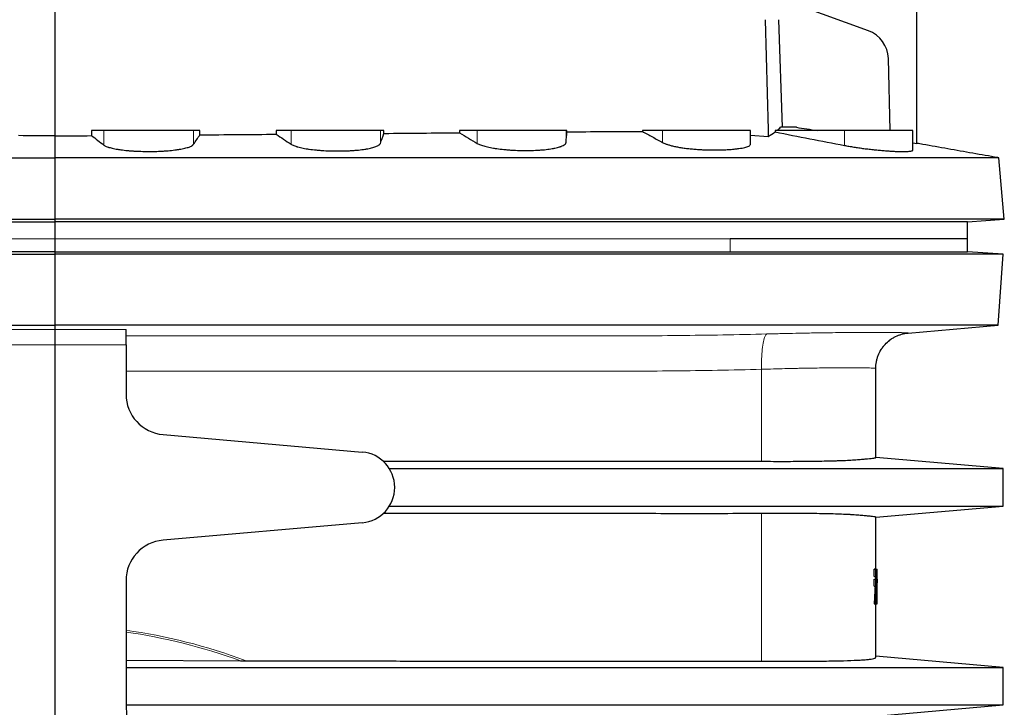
# Model space of a CAD drawing. Header units: millimetres. Extents: x 349 to 3828, y 433 to 5284.
# Tile 7 of 11: x 1304 to 2275, y 3517 to 4195. Entities that reach past the tile are written whole.
import ezdxf

# ---------------------------------------------------------------- set-up
doc = ezdxf.new("R2010")
doc.units = ezdxf.units.MM
doc.layers.add('FORMAT', color=7, linetype='Continuous')

# ---------------------------------------------------------------- blocks, each defined once
blk = doc.blocks.new('SW_CENTERMARKSYMBOL_0')
at = {"layer": 'FORMAT', "color": 0}
blk.add_line((0, 5), (0, 2549.9), dxfattribs=at)

msp = doc.modelspace()

# ---------------------------------------------------------------- linework, layer by layer
at = {"color": 7, "linetype": 'Continuous', "lineweight": 25}
for p, q in [((2188.94, 4072.99), (2188.94, 4263.17)), ((2141.14, 4184.35), (2050.26, 4217.43)), ((2056.55, 4089.11), (2052.82, 4195.23)), ((2162.73, 4085.96), (2160.87, 4156.95)), ((1375, 4085.96), (1375.05, 4080.88)), ((1387.1, 4085.96), (1375, 4085.96)), ((1475.61, 4085.96), (1387.1, 4085.96)), ((1481.81, 4085.96), (1475.61, 4085.96)), ((1481.78, 4081.67), (1481.81, 4085.96)), ((1556.97, 4085.96), (1557.02, 4082.25)), ((1571.69, 4085.96), (1556.97, 4085.96)), ((1659.83, 4085.96), (1571.69, 4085.96)), ((1663.36, 4085.96), (1659.83, 4085.96)), ((1663.35, 4083.1), (1663.36, 4085.96)), ((1737.94, 4085.96), (1737.97, 4083.72)), ((1755.39, 4085.96), (1737.94, 4085.96)), ((1842.94, 4085.96), (1755.39, 4085.96)), ((1843.82, 4085.96), (1842.94, 4085.96)), ((1843.82, 4084.62), (1843.82, 4085.96)), ((1918.21, 4085.96), (1918.23, 4084.97)), ((1938.22, 4085.96), (1918.21, 4085.96)), ((2024.94, 4085.96), (1938.22, 4085.96)), ((2024.94, 4072.67), (2024.94, 4085.96)), ((2024.94, 4081.22), (2042.39, 4080.13)), ((2049.12, 4085.96), (2049.16, 4084.55)), ((2117.44, 4085.96), (2049.12, 4085.96)), ((2184.94, 4085.96), (2117.44, 4085.96)), ((2184.94, 4066.64), (2184.94, 4085.96)), ((2184.94, 4073.69), (2188.94, 4072.99)), ((2269.93, 4058.96), (2268.73, 4059.17)), ((2275.22, 3998.5), (2269.93, 4058.96)), ((2238.94, 3995.96), (2275.22, 3998.5)), ((2238.94, 3978.96), (2238.94, 3995.96)), ((2004.6, 3978.96), (2004.7, 3978.96)), ((2238.94, 3978.96), (2004.7, 3978.96)), ((2238.94, 3966.41), (2238.94, 3978.96)), ((2273.94, 3963.96), (2238.94, 3966.41)), ((2269.05, 3893.96), (2273.94, 3963.96)), ((2180.39, 3886.21), (2269.05, 3893.96)), ((1408.94, 3874.65), (1408.94, 3825.87)), ((2148.44, 3763.32), (2148.44, 3851.4)), ((1445.46, 3786.03), (1641.99, 3768.83)), ((2273.94, 3752.46), (2148.44, 3763.44)), ((2273.94, 3715.46), (2273.94, 3752.46)), ((2148.44, 3704.48), (2273.94, 3715.46)), ((2148.44, 3653.25), (2148.44, 3704.61)), ((1641.99, 3699.1), (1445.46, 3681.9)), ((2146.86, 3646.13), (2146.86, 3653.25)), ((2146.86, 3653.25), (2148.35, 3653.25)), ((2148.35, 3646.13), (2148.35, 3653.25)), ((2148.44, 3653.25), (2149.94, 3653.25)), ((2149.94, 3646.13), (2149.94, 3653.25)), ((1408.94, 3642.05), (1408.94, 3518.15)), ((2146.86, 3646.13), (2148.35, 3646.13)), ((2146.86, 3636.53), (2146.86, 3643.39)), ((2146.86, 3643.39), (2148.35, 3643.39)), ((2147.73, 3643.39), (2148.24, 3643.39)), ((2148.35, 3636.53), (2148.35, 3643.39)), ((2148.44, 3643.39), (2148.44, 3646.13)), ((2149.94, 3639.72), (2149.94, 3646.13)), ((2146.86, 3636.53), (2148.35, 3636.53)), ((2149.94, 3620.86), (2149.94, 3639.72)), ((2149.58, 3629.25), (2149.9, 3629.25)), ((2146.86, 3618.96), (2148.35, 3618.96)), ((2148.44, 3566.36), (2148.44, 3618.96)), ((2149.29, 3618.96), (2149.94, 3618.96)), ((2149.94, 3618.96), (2149.94, 3620.86)), ((2273.94, 3556.46), (2148.44, 3567.44)), ((1408.94, 3563.58), (1521.9, 3563.01)), ((2273.94, 3519.46), (2273.94, 3556.46)), ((2148.44, 3508.48), (2273.94, 3519.46))]:
    msp.add_line(p, q, dxfattribs=at)
at = {"color": 8, "linetype": 'Continuous', "lineweight": 18}
for p, q in [((1338.94, 4080.62), (1338.94, 4058.96)), ((1387.1, 4085.96), (1387.1, 4071.58)), ((1475.61, 4085.96), (1475.61, 4072.36)), ((1571.69, 4085.96), (1571.69, 4072.41)), ((1659.83, 4085.96), (1659.83, 4073.26)), ((1755.39, 4085.96), (1755.39, 4073.2)), ((1842.94, 4085.96), (1842.94, 4074.1)), ((1938.22, 4085.96), (1938.22, 4074.14)), ((2117.44, 4085.96), (2117.44, 4071.24)), ((1338.94, 4058.96), (1338.94, 3998.5)), ((1338.94, 3998.5), (1338.94, 3995.96)), ((1338.94, 3995.96), (1338.94, 3978.96)), ((2004.6, 3978.96), (2004.59, 3978.96)), ((2004.7, 3966.41), (2004.7, 3978.96)), ((1338.94, 3963.96), (1338.94, 3966.41)), ((1338.94, 3893.96), (1338.94, 3963.96)), ((1338.94, 3889.55), (1338.94, 3893.96)), ((2035.77, 3759.72), (2035.77, 3850.4)), ((2035.77, 3562.47), (2035.77, 3708.2)), ((2149.36, 3620.86), (2149.94, 3620.86))]:
    msp.add_line(p, q, dxfattribs=at)
at = {"color": 7, "linetype": 'Continuous', "lineweight": 25, "flags": 128}
msp.add_lwpolyline([(2039.27, 4195.23), (2042.21, 4086.6), (2042.39, 4080.13)], dxfattribs=at)
at = {"color": 8, "linetype": 'Continuous', "lineweight": 18, "flags": 128}
msp.add_lwpolyline([(2035.77, 3850.4), (2035.73, 3853.02), (2035.72, 3855.61), (2035.75, 3858.18), (2035.81, 3860.71), (2035.92, 3863.18), (2036.06, 3865.57), (2036.23, 3867.89), (2036.45, 3870.1), (2036.69, 3872.21), (2036.97, 3874.19), (2037.28, 3876.04), (2037.62, 3877.74), (2037.98, 3879.3), (2038.37, 3880.69), (2038.79, 3881.92), (2039.22, 3882.96), (2039.67, 3883.83), (2040.14, 3884.51), (2040.62, 3885), (2041.12, 3885.29)], dxfattribs=at)
at = {"color": 7, "linetype": 'Continuous', "lineweight": 25}
for centre, radius, start, end in [((2130.88, 4156.16), 30, 1.5, 70), ((1448.94, 3825.87), 40, 180, 265), ((1638.94, 3733.96), 35, 275, 85), ((1448.94, 3642.05), 40, 95, 180), ((1498.94, 3518.15), 90, 180, 258.71329)]:
    msp.add_arc(centre, radius, start, end, dxfattribs=at)
at = {"color": 8, "linetype": 'Continuous', "lineweight": 18}
msp.add_arc((2183.44, 3851.4), 35, 94.97937, 179.99928, dxfattribs=at)
at = {"color": 7, "linetype": 'Continuous', "lineweight": 25}
for centre, major_axis, ratio, start_param, end_param in [((2008.96, 3655.73), (0, 367.28), 0.383864, 4.640222, 4.663496), ((2008.96, 3620.86), (0, 346.28), 0.407143, 4.736626, 4.761282)]:
    msp.add_ellipse(centre, major_axis=major_axis, ratio=ratio, start_param=start_param, end_param=end_param, dxfattribs=at)
at = {"color": 8, "linetype": 'Continuous', "lineweight": 18}
for centre, ratio, start_param, end_param in [((1338.94, -22099.34), 0.141047, 6.231115, 6.263871), ((1338.94, -22101.15), 0.140541, 6.232504, 6.263802)]:
    msp.add_ellipse(centre, major_axis=(0, 25697.16), ratio=ratio, start_param=start_param, end_param=end_param, dxfattribs=at)
at = {"color": 7, "linetype": 'Continuous', "lineweight": 25}
for points in [[(2051.03, 4085.96), (2052.35, 4087.01), (2053.54, 4088.05), (2054.6, 4089.11)], [(2070.1, 4089.11), (2077.06, 4088.08), (2084.02, 4087.03), (2090.98, 4085.96)], [(1338.94, 4080.62), (1326.9, 4080.71), (1314.87, 4080.79), (1302.83, 4080.88)], [(1338.94, 4080.62), (1350.98, 4080.71), (1363.02, 4080.79), (1375.05, 4080.88)], [(1375.05, 4080.88), (1379.07, 4077.79), (1383.08, 4074.69), (1387.1, 4071.58)], [(1475.61, 4072.36), (1477.67, 4075.45), (1479.73, 4078.55), (1481.78, 4081.67)], [(1557.02, 4082.25), (1561.91, 4078.97), (1566.8, 4075.69), (1571.69, 4072.41)], [(1659.83, 4073.26), (1661.01, 4076.51), (1662.18, 4079.78), (1663.35, 4083.1)], [(1737.97, 4083.72), (1743.78, 4080.19), (1749.59, 4076.68), (1755.39, 4073.2)], [(1842.94, 4074.1), (1843.23, 4077.55), (1843.53, 4081.05), (1843.82, 4084.62)], [(2042.39, 4080.13), (2044.89, 4081.62), (2047.15, 4083.08), (2049.16, 4084.55)], [(2049.16, 4084.55), (2071.91, 4080.03), (2094.67, 4075.61), (2117.44, 4071.24)], [(2148.44, 3653.25), (2148.44, 3653.25), (2147.91, 3653.25), (2146.86, 3653.25)], [(2149.93, 3643.39), (2149.94, 3642.17), (2149.94, 3640.95), (2149.94, 3639.72)], [(2147.71, 3636.53), (2147.49, 3630.68), (2147.2, 3624.82), (2146.86, 3618.96)], [(2148.35, 3618.96), (2148.62, 3623.65), (2148.93, 3629.51), (2149.21, 3636.53)], [(2149.43, 3622.73), (2149.39, 3621.48), (2149.34, 3620.22), (2149.29, 3618.96)], [(2149.94, 3620.86), (2149.94, 3621.48), (2149.94, 3622.11), (2149.94, 3622.73)], [(1521.9, 3563.01), (1523.8, 3563), (1525.69, 3562.99), (1527.59, 3562.98)]]:
    msp.add_open_spline(points, degree=3, dxfattribs=at)
for points, knots in [([(2070.1, 4089.11), (2067.16, 4089.11), (2064.03, 4089.11), (2058.73, 4089.11), (2056.68, 4089.11), (2054.6, 4089.11)], [0.1183157, 0.1183157, 0.1183157, 0.1183157, 0.13619866, 0.13619866, 0.14709113, 0.14709113, 0.14709113, 0.14709113]), ([(1481.78, 4081.67), (1494.33, 4081.77), (1506.87, 4081.86), (1531.95, 4082.06), (1544.48, 4082.15), (1557.02, 4082.25)], [0, 0, 0, 0, 0.5, 0.5, 1, 1, 1, 1]), ([(1663.35, 4083.1), (1675.8, 4083.21), (1688.24, 4083.31), (1713.11, 4083.51), (1725.55, 4083.62), (1737.97, 4083.72)], [0, 0, 0, 0, 0.5, 0.5, 1, 1, 1, 1]), ([(1843.82, 4084.62), (1856.24, 4084.72), (1868.65, 4084.83), (1884.16, 4084.96), (1887.26, 4084.99), (1893.45, 4085.03), (1896.55, 4085.04), (1905.84, 4085.06), (1912.04, 4085.03), (1918.23, 4084.97)], [0, 0, 0, 0, 0.5, 0.5, 0.625, 0.625, 0.75, 0.75, 1, 1, 1, 1]), ([(1918.23, 4084.97), (1921.56, 4083.18), (1924.89, 4081.38), (1931.56, 4077.77), (1934.89, 4075.96), (1938.22, 4074.14)], [0, 0, 0, 0, 0.5, 0.5, 1, 1, 1, 1]), ([(1387.1, 4071.58), (1387.69, 4071.13), (1388.49, 4070.69), (1390, 4070.05), (1390.56, 4069.84), (1391.47, 4069.53), (1391.79, 4069.43), (1392.45, 4069.23), (1392.79, 4069.12), (1394.57, 4068.63), (1396.17, 4068.26), (1398.82, 4067.75), (1399.75, 4067.58), (1401.2, 4067.35), (1401.7, 4067.27), (1402.71, 4067.12), (1403.23, 4067.04), (1405.86, 4066.68), (1408.08, 4066.43), (1411.56, 4066.1), (1412.75, 4066), (1414.58, 4065.86), (1415.2, 4065.82), (1416.44, 4065.74), (1417.08, 4065.7), (1420.24, 4065.52), (1422.81, 4065.41), (1426.71, 4065.32), (1428.02, 4065.29), (1430.66, 4065.27), (1432, 4065.27), (1435.96, 4065.29), (1438.56, 4065.35), (1442.39, 4065.5), (1443.66, 4065.56), (1445.55, 4065.67), (1446.18, 4065.71), (1447.42, 4065.79), (1448.03, 4065.83), (1451.06, 4066.06), (1453.36, 4066.27), (1456.65, 4066.65), (1457.72, 4066.79), (1459.27, 4067.01), (1459.78, 4067.08), (1460.78, 4067.24), (1461.27, 4067.31), (1463.65, 4067.71), (1465.39, 4068.06), (1467.73, 4068.63), (1468.47, 4068.82), (1469.86, 4069.23), (1470.5, 4069.43), (1472.26, 4070.07), (1473.22, 4070.51), (1474.17, 4071.07), (1474.35, 4071.19), (1474.67, 4071.42), (1474.82, 4071.54), (1475.23, 4071.89), (1475.45, 4072.13), (1475.61, 4072.36)], [0, 0, 0, 0, 0.0625, 0.0625, 0.09375, 0.09375, 0.109375, 0.109375, 0.125, 0.125, 0.1875, 0.1875, 0.21875, 0.21875, 0.234375, 0.234375, 0.25, 0.25, 0.3125, 0.3125, 0.34375, 0.34375, 0.359375, 0.359375, 0.375, 0.375, 0.4375, 0.4375, 0.46875, 0.46875, 0.5, 0.5, 0.5625, 0.5625, 0.59375, 0.59375, 0.609375, 0.609375, 0.625, 0.625, 0.6875, 0.6875, 0.71875, 0.71875, 0.734375, 0.734375, 0.75, 0.75, 0.8125, 0.8125, 0.84375, 0.84375, 0.875, 0.875, 0.9375, 0.9375, 0.953125, 0.953125, 0.96875, 0.96875, 1, 1, 1, 1]), ([(1571.69, 4072.41), (1572.41, 4071.93), (1573.34, 4071.46), (1575.03, 4070.78), (1575.65, 4070.56), (1576.65, 4070.24), (1576.99, 4070.13), (1577.71, 4069.92), (1578.09, 4069.81), (1580.01, 4069.29), (1581.71, 4068.9), (1584.51, 4068.36), (1585.48, 4068.18), (1587, 4067.93), (1587.52, 4067.85), (1588.57, 4067.69), (1589.11, 4067.61), (1591.84, 4067.23), (1594.13, 4066.96), (1597.71, 4066.62), (1598.92, 4066.51), (1600.79, 4066.37), (1601.42, 4066.32), (1602.68, 4066.24), (1603.33, 4066.2), (1606.54, 4066.01), (1609.13, 4065.9), (1613.06, 4065.8), (1614.38, 4065.77), (1617.02, 4065.75), (1618.35, 4065.75), (1622.3, 4065.78), (1624.88, 4065.84), (1628.67, 4066), (1629.92, 4066.06), (1631.77, 4066.18), (1632.38, 4066.22), (1633.6, 4066.3), (1634.2, 4066.35), (1637.15, 4066.59), (1639.39, 4066.82), (1642.56, 4067.22), (1643.59, 4067.36), (1645.08, 4067.59), (1645.57, 4067.67), (1646.52, 4067.83), (1646.98, 4067.92), (1649.24, 4068.34), (1650.87, 4068.71), (1653.05, 4069.31), (1653.73, 4069.51), (1655, 4069.94), (1655.57, 4070.16), (1657.15, 4070.83), (1657.99, 4071.29), (1658.77, 4071.89), (1658.91, 4072.01), (1659.17, 4072.26), (1659.29, 4072.38), (1659.59, 4072.75), (1659.74, 4073), (1659.83, 4073.26)], [0, 0, 0, 0, 0.0625, 0.0625, 0.09375, 0.09375, 0.109375, 0.109375, 0.125, 0.125, 0.1875, 0.1875, 0.21875, 0.21875, 0.234375, 0.234375, 0.25, 0.25, 0.3125, 0.3125, 0.34375, 0.34375, 0.359375, 0.359375, 0.375, 0.375, 0.4375, 0.4375, 0.46875, 0.46875, 0.5, 0.5, 0.5625, 0.5625, 0.59375, 0.59375, 0.609375, 0.609375, 0.625, 0.625, 0.6875, 0.6875, 0.71875, 0.71875, 0.734375, 0.734375, 0.75, 0.75, 0.8125, 0.8125, 0.84375, 0.84375, 0.875, 0.875, 0.9375, 0.9375, 0.953125, 0.953125, 0.96875, 0.96875, 1, 1, 1, 1]), ([(1755.39, 4073.2), (1756.25, 4072.69), (1757.3, 4072.2), (1759.17, 4071.49), (1759.85, 4071.25), (1761.29, 4070.8), (1762.07, 4070.57), (1764.54, 4069.91), (1766.34, 4069.5), (1769.27, 4068.93), (1770.29, 4068.75), (1771.87, 4068.49), (1772.41, 4068.4), (1773.5, 4068.23), (1774.06, 4068.15), (1776.88, 4067.75), (1779.24, 4067.47), (1782.89, 4067.11), (1784.14, 4067), (1786.03, 4066.85), (1786.67, 4066.8), (1787.96, 4066.71), (1788.61, 4066.67), (1791.86, 4066.47), (1794.47, 4066.35), (1798.42, 4066.25), (1799.73, 4066.22), (1801.71, 4066.2), (1802.37, 4066.2), (1803.7, 4066.2), (1804.36, 4066.2), (1807.63, 4066.23), (1810.18, 4066.3), (1813.9, 4066.47), (1815.13, 4066.53), (1816.94, 4066.65), (1817.54, 4066.7), (1818.73, 4066.79), (1819.31, 4066.83), (1822.19, 4067.08), (1824.36, 4067.33), (1827.4, 4067.75), (1828.38, 4067.9), (1829.8, 4068.14), (1830.27, 4068.23), (1831.17, 4068.4), (1831.6, 4068.49), (1833.74, 4068.93), (1835.26, 4069.32), (1836.93, 4069.84), (1837.25, 4069.95), (1837.87, 4070.17), (1838.17, 4070.28), (1839.02, 4070.61), (1839.54, 4070.84), (1840.92, 4071.55), (1841.63, 4072.03), (1842.25, 4072.67), (1842.36, 4072.79), (1842.55, 4073.05), (1842.63, 4073.18), (1842.83, 4073.57), (1842.91, 4073.84), (1842.94, 4074.1)], [0, 0, 0, 0, 0.0625, 0.0625, 0.09375, 0.09375, 0.125, 0.125, 0.1875, 0.1875, 0.21875, 0.21875, 0.234375, 0.234375, 0.25, 0.25, 0.3125, 0.3125, 0.34375, 0.34375, 0.359375, 0.359375, 0.375, 0.375, 0.4375, 0.4375, 0.46875, 0.46875, 0.484375, 0.484375, 0.5, 0.5, 0.5625, 0.5625, 0.59375, 0.59375, 0.609375, 0.609375, 0.625, 0.625, 0.6875, 0.6875, 0.71875, 0.71875, 0.734375, 0.734375, 0.75, 0.75, 0.8125, 0.8125, 0.828125, 0.828125, 0.84375, 0.84375, 0.875, 0.875, 0.9375, 0.9375, 0.953125, 0.953125, 0.96875, 0.96875, 1, 1, 1, 1]), ([(1938.22, 4074.14), (1938.91, 4073.79), (1940.29, 4073.1), (1943.01, 4072.11), (1946.18, 4071.18), (1949.81, 4070.31), (1953.83, 4069.51), (1958.19, 4068.8), (1962.82, 4068.2), (1967.66, 4067.69), (1972.63, 4067.29), (1977.67, 4067), (1982.71, 4066.82), (1987.7, 4066.73), (1992.58, 4066.74), (1997.29, 4066.85), (2001.79, 4067.05), (2006.01, 4067.33), (2009.92, 4067.69), (2013.46, 4068.14), (2016.59, 4068.65), (2019.28, 4069.24), (2021.49, 4069.89), (2023.18, 4070.6), (2024.32, 4071.37), (2024.9, 4072.06), (2024.89, 4072.51), (2024.89, 4072.67)], [0, 0, 0, 0, 0.041599, 0.083328, 0.124925, 0.166552, 0.208314, 0.249937, 0.290972, 0.332142, 0.373173, 0.413408, 0.453774, 0.494008, 0.533872, 0.573864, 0.613729, 0.653638, 0.693674, 0.733586, 0.773808, 0.814158, 0.854383, 0.895074, 0.935893, 0.976586, 1, 1, 1, 1]), ([(2117.44, 4071.24), (2118.94, 4070.96), (2121.93, 4070.4), (2126.73, 4069.61), (2131.68, 4068.87), (2136.76, 4068.18), (2141.88, 4067.54), (2146.97, 4066.98), (2151.96, 4066.49), (2156.79, 4066.07), (2161.4, 4065.73), (2165.72, 4065.47), (2169.7, 4065.29), (2173.3, 4065.2), (2176.47, 4065.19), (2179.19, 4065.25), (2181.42, 4065.4), (2183.12, 4065.64), (2184.28, 4065.95), (2184.89, 4066.28), (2184.88, 4066.54), (2184.88, 4066.64)], [0, 0, 0, 0, 0.054372, 0.108915, 0.163285, 0.21768, 0.27225, 0.326642, 0.380565, 0.434663, 0.488583, 0.541913, 0.595416, 0.648745, 0.701694, 0.754813, 0.807762, 0.860618, 0.913643, 0.966501, 1, 1, 1, 1]), ([(2268.73, 4059.17), (2260.52, 4060.62), (2244.11, 4063.52), (2219.48, 4067.86), (2201.1, 4071.11), (2190.92, 4072.9), (2188.95, 4073.25)], [0, 0, 0, 0, 0.3089842, 0.6176377, 0.9260194, 1, 1, 1, 1]), ([(407.96, 4058.96), (407.97, 4058.96), (413.61, 4058.96), (430.77, 4058.96), (451.95, 4058.96), (474.59, 4058.96), (508.47, 4058.96), (544.76, 4058.96), (583.82, 4058.96), (620.9, 4058.96), (651.34, 4058.96), (660.85, 4058.96), (670.46, 4058.96), (891.98, 4058.96), (1115.23, 4058.96), (1338.94, 4058.96)], [0, 0, 0, 0, 0.062391, 0.136199, 0.136199, 0.187173, 0.249564, 0.266993, 0.311955, 0.374345, 0.374345, 0.396844, 0.400489, 0.400489, 1, 1, 1, 1]), ([(2269.93, 4058.96), (2269.92, 4058.96), (2264.28, 4058.96), (2247.11, 4058.96), (2225.94, 4058.96), (2203.3, 4058.96), (2169.41, 4058.96), (2133.13, 4058.96), (2094.06, 4058.96), (2056.98, 4058.96), (2026.54, 4058.96), (2017.04, 4058.96), (2007.43, 4058.96), (1785.9, 4058.96), (1562.66, 4058.96), (1338.94, 4058.96)], [0, 0, 0, 0, 0.062391, 0.136199, 0.136199, 0.187173, 0.249564, 0.266993, 0.311955, 0.374345, 0.374345, 0.396844, 0.400489, 0.400489, 1, 1, 1, 1]), ([(402.67, 3998.5), (402.68, 3998.5), (408.31, 3998.5), (425.45, 3998.5), (446.6, 3998.5), (469.22, 3998.5), (503.11, 3998.5), (539.44, 3998.5), (578.58, 3998.5), (615.76, 3998.5), (646.3, 3998.5), (655.83, 3998.5), (665.49, 3998.5), (888.64, 3998.5), (1113.55, 3998.5), (1338.94, 3998.5)], [0, 0, 0, 0, 0.062391, 0.136199, 0.136199, 0.187173, 0.249564, 0.266993, 0.311955, 0.374345, 0.374345, 0.396844, 0.400489, 0.400489, 1, 1, 1, 1]), ([(438.94, 3995.96), (438.95, 3995.96), (444.67, 3995.96), (462.03, 3995.96), (483.42, 3995.96), (506.23, 3995.96), (540.17, 3995.96), (576.19, 3995.96), (614.87, 3995.96), (651.38, 3995.96), (681.18, 3995.96), (690.37, 3995.96), (699.56, 3995.96), (911.57, 3995.96), (1125.04, 3995.96), (1338.94, 3995.96)], [0, 0, 0, 0, 0.062391, 0.136199, 0.136199, 0.187173, 0.249564, 0.266993, 0.311955, 0.374345, 0.374345, 0.396844, 0.400489, 0.400489, 1, 1, 1, 1]), ([(2275.22, 3998.5), (2275.21, 3998.5), (2269.58, 3998.5), (2252.44, 3998.5), (2231.29, 3998.5), (2208.67, 3998.5), (2174.78, 3998.5), (2138.44, 3998.5), (2099.31, 3998.5), (2062.13, 3998.5), (2031.59, 3998.5), (2022.05, 3998.5), (2012.4, 3998.5), (1789.25, 3998.5), (1564.33, 3998.5), (1338.94, 3998.5)], [0, 0, 0, 0, 0.062391, 0.136199, 0.136199, 0.187173, 0.249564, 0.266993, 0.311955, 0.374345, 0.374345, 0.396844, 0.400489, 0.400489, 1, 1, 1, 1]), ([(2238.94, 3995.96), (2238.94, 3995.96), (2233.22, 3995.96), (2215.85, 3995.96), (2194.47, 3995.96), (2171.65, 3995.96), (2137.72, 3995.96), (2101.7, 3995.96), (2063.01, 3995.96), (2026.51, 3995.96), (1996.7, 3995.96), (1987.52, 3995.96), (1978.33, 3995.96), (1766.31, 3995.96), (1552.84, 3995.96), (1338.94, 3995.96)], [0, 0, 0, 0, 0.062391, 0.136199, 0.136199, 0.187173, 0.249564, 0.266993, 0.311955, 0.374345, 0.374345, 0.396844, 0.400489, 0.400489, 1, 1, 1, 1]), ([(403.94, 3963.96), (403.94, 3963.96), (409.69, 3963.96), (427.51, 3963.96), (451.31, 3963.96), (474.28, 3963.96), (507.85, 3963.96), (540.46, 3963.96), (579.55, 3963.96), (616.89, 3963.96), (647.69, 3963.96), (656.91, 3963.96), (666.23, 3963.96), (888.72, 3963.96), (1113.6, 3963.96), (1338.94, 3963.96)], [0, 0, 0, 0, 0.062378, 0.139379, 0.139379, 0.199771, 0.249512, 0.266361, 0.31189, 0.374268, 0.374268, 0.39756, 0.399541, 0.399541, 1, 1, 1, 1]), ([(1338.94, 3966.41), (1311.04, 3966.41), (1283.14, 3966.41), (1227.35, 3966.41), (1199.47, 3966.41), (1115.92, 3966.41), (1060.3, 3966.41), (977.01, 3966.41), (949.27, 3966.41), (907.69, 3966.41), (893.83, 3966.41), (866.14, 3966.41), (852.31, 3966.41), (783.2, 3966.41), (728.1, 3966.41), (673.18, 3966.41)], [0, 0, 0, 0, 0.125, 0.125, 0.25, 0.25, 0.5, 0.5, 0.625, 0.625, 0.6875, 0.6875, 0.75, 0.75, 1, 1, 1, 1]), ([(1338.94, 3966.41), (1366.85, 3966.41), (1394.74, 3966.41), (1450.53, 3966.41), (1478.41, 3966.41), (1561.97, 3966.41), (1617.59, 3966.41), (1700.88, 3966.41), (1728.62, 3966.41), (1770.2, 3966.41), (1784.06, 3966.41), (1811.74, 3966.41), (1825.58, 3966.41), (1894.69, 3966.41), (1949.79, 3966.41), (2004.7, 3966.41)], [0, 0, 0, 0, 0.125, 0.125, 0.25, 0.25, 0.5, 0.5, 0.625, 0.625, 0.6875, 0.6875, 0.75, 0.75, 1, 1, 1, 1]), ([(2273.94, 3963.96), (2273.94, 3963.96), (2268.19, 3963.96), (2250.38, 3963.96), (2226.57, 3963.96), (2203.6, 3963.96), (2170.03, 3963.96), (2137.43, 3963.96), (2098.34, 3963.96), (2060.99, 3963.96), (2030.19, 3963.96), (2020.98, 3963.96), (2011.66, 3963.96), (1789.17, 3963.96), (1564.29, 3963.96), (1338.94, 3963.96)], [0, 0, 0, 0, 0.062378, 0.139379, 0.139379, 0.199771, 0.249512, 0.266361, 0.31189, 0.374268, 0.374268, 0.39756, 0.399541, 0.399541, 1, 1, 1, 1]), ([(2004.7, 3966.41), (2012.9, 3966.41), (2020.98, 3966.41), (2036.9, 3966.41), (2044.74, 3966.41), (2060.18, 3966.41), (2067.78, 3966.41), (2079, 3966.41), (2082.72, 3966.41), (2088.24, 3966.41), (2090.07, 3966.41), (2093.71, 3966.41), (2095.52, 3966.41), (2104.49, 3966.41), (2111.44, 3966.41), (2124.91, 3966.41), (2131.42, 3966.41), (2144.01, 3966.41), (2150.08, 3966.41), (2157.39, 3966.41), (2158.84, 3966.41), (2161.71, 3966.41), (2163.13, 3966.41), (2167.34, 3966.41), (2170.07, 3966.41), (2178.02, 3966.41), (2183.02, 3966.41), (2192.42, 3966.41), (2196.83, 3966.41), (2205.04, 3966.41), (2208.85, 3966.41), (2213.23, 3966.41), (2214.08, 3966.41), (2215.76, 3966.41), (2216.57, 3966.41), (2218.95, 3966.41), (2220.45, 3966.41), (2224.68, 3966.41), (2227.14, 3966.41), (2231.39, 3966.41), (2233.17, 3966.41), (2236.03, 3966.41), (2237.12, 3966.41), (2238.03, 3966.41), (2238.19, 3966.41), (2238.46, 3966.41), (2238.58, 3966.41), (2238.85, 3966.41), (2238.94, 3966.41), (2238.94, 3966.41)], [0, 0, 0, 0, 0.0625, 0.0625, 0.125, 0.125, 0.1875, 0.1875, 0.21875, 0.21875, 0.234375, 0.234375, 0.25, 0.25, 0.3125, 0.3125, 0.375, 0.375, 0.4375, 0.4375, 0.453125, 0.453125, 0.46875, 0.46875, 0.5, 0.5, 0.5625, 0.5625, 0.625, 0.625, 0.6875, 0.6875, 0.703125, 0.703125, 0.71875, 0.71875, 0.75, 0.75, 0.8125, 0.8125, 0.875, 0.875, 0.9375, 0.9375, 0.953125, 0.953125, 0.96875, 0.96875, 1, 1, 1, 1]), ([(408.84, 3893.96), (408.97, 3893.96), (414.97, 3893.96), (432.95, 3893.96), (456.86, 3893.96), (479.88, 3893.96), (513.42, 3893.96), (545.95, 3893.96), (584.92, 3893.96), (622.1, 3893.96), (652.75, 3893.96), (661.92, 3893.96), (671.19, 3893.96), (892.06, 3893.96), (1115.27, 3893.96), (1338.94, 3893.96)], [0, 0, 0, 0, 0.062378, 0.139379, 0.139379, 0.199771, 0.249512, 0.266361, 0.31189, 0.374268, 0.374268, 0.39756, 0.399541, 0.399541, 1, 1, 1, 1]), ([(2269.05, 3893.96), (2268.92, 3893.96), (2262.91, 3893.96), (2244.94, 3893.96), (2221.03, 3893.96), (2198.01, 3893.96), (2164.47, 3893.96), (2131.93, 3893.96), (2092.97, 3893.96), (2055.78, 3893.96), (2025.13, 3893.96), (2015.97, 3893.96), (2006.7, 3893.96), (1785.82, 3893.96), (1562.61, 3893.96), (1338.94, 3893.96)], [0, 0, 0, 0, 0.062378, 0.139379, 0.139379, 0.199771, 0.249512, 0.266361, 0.31189, 0.374268, 0.374268, 0.39756, 0.399541, 0.399541, 1, 1, 1, 1]), ([(1408.94, 3874.65), (1408.94, 3875.59), (1408.94, 3876.51), (1408.94, 3877.87), (1408.94, 3878.32), (1408.94, 3879.21), (1408.94, 3879.65), (1408.94, 3880.95), (1408.94, 3881.78), (1408.94, 3882.95), (1408.94, 3883.34), (1408.94, 3884.08), (1408.94, 3884.44), (1408.94, 3885.46), (1408.94, 3886.08), (1408.94, 3886.92), (1408.94, 3887.18), (1408.94, 3887.67), (1408.94, 3887.89), (1408.94, 3888.51), (1408.94, 3888.84), (1408.94, 3889.22), (1408.94, 3889.32), (1408.94, 3889.49), (1408.94, 3889.55), (1408.94, 3889.59)], [0, 0, 0, 0, 0.125, 0.125, 0.1875, 0.1875, 0.25, 0.25, 0.375, 0.375, 0.4375, 0.4375, 0.5, 0.5, 0.625, 0.625, 0.6875, 0.6875, 0.75, 0.75, 0.875, 0.875, 0.9375, 0.9375, 1, 1, 1, 1]), ([(2148.44, 3851.34), (2148.44, 3853.52), (2148.65, 3855.67), (2149.24, 3858.84), (2149.49, 3859.89), (2149.93, 3861.45), (2150.09, 3861.97), (2150.44, 3863), (2150.63, 3863.52), (2151.61, 3866.05), (2152.57, 3867.97), (2154.28, 3870.72), (2154.89, 3871.61), (2155.87, 3872.91), (2156.21, 3873.34), (2156.91, 3874.17), (2157.27, 3874.58), (2159.09, 3876.58), (2160.69, 3878.02), (2163.28, 3879.97), (2164.17, 3880.58), (2166.03, 3881.72), (2166.98, 3882.25), (2169.88, 3883.68), (2171.89, 3884.45), (2175.02, 3885.33), (2176.08, 3885.58), (2178.23, 3885.97), (2179.31, 3886.11), (2180.39, 3886.21)], [0, 0, 0, 0, 0.125, 0.125, 0.1875, 0.1875, 0.21875, 0.21875, 0.25, 0.25, 0.375, 0.375, 0.4375, 0.4375, 0.46875, 0.46875, 0.5, 0.5, 0.625, 0.625, 0.6875, 0.6875, 0.75, 0.75, 0.875, 0.875, 0.9375, 0.9375, 1, 1, 1, 1]), ([(1662.52, 3759.7), (1666.32, 3759.7), (1682.22, 3759.71), (1710.22, 3759.73), (1746.51, 3759.74), (1782.76, 3759.76), (1819.01, 3759.78), (1855.24, 3759.79), (1891.45, 3759.81), (1927.61, 3759.82), (1963.73, 3759.87), (1999.79, 3759.92), (2023.78, 3759.79), (2035.77, 3759.72)], [0, 0, 0, 0, 0.0302754, 0.1269808, 0.2237745, 0.3205707, 0.4173644, 0.5144247, 0.6114875, 0.7085477, 0.8056981, 0.9028508, 1, 1, 1, 1]), ([(2035.77, 3759.72), (2039.74, 3759.69), (2043.65, 3759.67), (2051.34, 3759.64), (2055.12, 3759.63), (2062.56, 3759.64), (2066.23, 3759.65), (2071.63, 3759.68), (2073.41, 3759.69), (2076.07, 3759.71), (2076.95, 3759.71), (2078.7, 3759.73), (2079.58, 3759.74), (2087.38, 3759.81), (2093.86, 3759.91), (2102.93, 3760.11), (2105.84, 3760.18), (2110.04, 3760.31), (2111.42, 3760.36), (2113.43, 3760.43), (2114.1, 3760.45), (2115.41, 3760.5), (2116.06, 3760.53), (2119.27, 3760.66), (2121.67, 3760.77), (2126.2, 3761.03), (2128.31, 3761.17), (2131.26, 3761.41), (2132.2, 3761.49), (2134.02, 3761.65), (2134.9, 3761.72), (2136.57, 3761.87), (2137.36, 3761.94), (2138.89, 3762.08), (2139.61, 3762.14), (2143, 3762.46), (2145.02, 3762.67), (2147.06, 3762.95), (2147.58, 3763.03), (2148.27, 3763.19), (2148.44, 3763.26), (2148.44, 3763.32)], [0, 0, 0, 0, 0.0625, 0.0625, 0.125, 0.125, 0.1875, 0.1875, 0.21875, 0.21875, 0.234375, 0.234375, 0.25, 0.25, 0.375, 0.375, 0.4375, 0.4375, 0.46875, 0.46875, 0.484375, 0.484375, 0.5, 0.5, 0.5625, 0.5625, 0.625, 0.625, 0.65625, 0.65625, 0.6875, 0.6875, 0.71875, 0.71875, 0.75, 0.75, 0.875, 0.875, 0.9375, 0.9375, 1, 1, 1, 1]), ([(1668.65, 3752.46), (1811.1, 3752.46), (1952.77, 3752.46), (2110.01, 3752.46), (2142.96, 3752.46), (2187.12, 3752.46), (2221.37, 3752.46), (2238.42, 3752.46), (2255.35, 3752.46), (2269.43, 3752.46), (2273.94, 3752.46), (2273.94, 3752.46)], [0.3078284, 0.3078284, 0.3078284, 0.3078284, 0.7080419, 0.7080419, 0.7567016, 0.8053613, 0.8540209, 0.8903128, 0.8903128, 0.9513403, 1, 1, 1, 1]), ([(1668.65, 3715.46), (1811.1, 3715.46), (1952.77, 3715.46), (2110.01, 3715.46), (2142.96, 3715.46), (2187.12, 3715.46), (2221.37, 3715.46), (2238.42, 3715.46), (2255.35, 3715.46), (2269.43, 3715.46), (2273.94, 3715.46), (2273.94, 3715.46)], [0.3078284, 0.3078284, 0.3078284, 0.3078284, 0.7080419, 0.7080419, 0.7567016, 0.8053613, 0.8540209, 0.8903128, 0.8903128, 0.9513403, 1, 1, 1, 1]), ([(2035.77, 3708.2), (2023.17, 3708.13), (1997.96, 3707.98), (1960.06, 3707.99), (1922.09, 3708.07), (1879.8, 3708.13), (1833.16, 3708.14), (1782.16, 3708.17), (1732.6, 3708.19), (1692.72, 3708.21), (1669.86, 3708.22), (1662.54, 3708.23)], [0, 0, 0, 0, 0.102088, 0.204182, 0.306277, 0.408366, 0.544733, 0.681106, 0.817473, 0.941506, 1, 1, 1, 1]), ([(2148.44, 3704.61), (2148.44, 3704.67), (2148.27, 3704.74), (2147.58, 3704.89), (2147.06, 3704.98), (2145.7, 3705.16), (2144.84, 3705.26), (2143.31, 3705.43), (2142.76, 3705.48), (2141.87, 3705.57), (2141.56, 3705.6), (2140.92, 3705.66), (2140.59, 3705.69), (2138.88, 3705.85), (2137.36, 3705.99), (2134.86, 3706.21), (2133.99, 3706.28), (2132.17, 3706.44), (2131.22, 3706.52), (2128.27, 3706.76), (2126.16, 3706.9), (2122.75, 3707.09), (2121.58, 3707.15), (2119.76, 3707.24), (2119.15, 3707.27), (2117.9, 3707.32), (2117.27, 3707.35), (2111.5, 3707.59), (2105.9, 3707.75), (2096.83, 3707.95), (2093.69, 3708.01), (2088.81, 3708.08), (2087.16, 3708.1), (2083.79, 3708.15), (2082.07, 3708.17), (2073.42, 3708.25), (2066.24, 3708.29), (2055.1, 3708.29), (2051.32, 3708.29), (2043.64, 3708.26), (2039.74, 3708.24), (2035.77, 3708.2)], [0, 0, 0, 0, 0.0625, 0.0625, 0.125, 0.125, 0.1875, 0.1875, 0.21875, 0.21875, 0.234375, 0.234375, 0.25, 0.25, 0.3125, 0.3125, 0.34375, 0.34375, 0.375, 0.375, 0.4375, 0.4375, 0.46875, 0.46875, 0.484375, 0.484375, 0.5, 0.5, 0.625, 0.625, 0.6875, 0.6875, 0.71875, 0.71875, 0.75, 0.75, 0.875, 0.875, 0.9375, 0.9375, 1, 1, 1, 1]), ([(2148.35, 3653.25), (2148.41, 3653.25), (2148.52, 3653.25), (2148.68, 3653.25), (2148.84, 3653.25), (2148.98, 3653.25), (2149.11, 3653.25), (2149.24, 3653.25), (2149.35, 3653.25), (2149.45, 3653.25), (2149.55, 3653.25), (2149.63, 3653.25), (2149.7, 3653.25), (2149.77, 3653.25), (2149.82, 3653.25), (2149.87, 3653.25), (2149.9, 3653.25), (2149.92, 3653.25), (2149.94, 3653.25), (2149.94, 3653.25), (2149.94, 3653.25)], [0, 0, 0, 0, 0.055644, 0.111257, 0.166842, 0.222404, 0.277947, 0.333474, 0.388989, 0.444496, 0.5, 0.555504, 0.611011, 0.666526, 0.722053, 0.777596, 0.833158, 0.888743, 0.944356, 1, 1, 1, 1]), ([(2149.94, 3646.13), (2149.94, 3646.13), (2149.94, 3646.13), (2149.92, 3646.13), (2149.9, 3646.13), (2149.87, 3646.13), (2149.82, 3646.13), (2149.77, 3646.13), (2149.7, 3646.13), (2149.63, 3646.13), (2149.55, 3646.13), (2149.45, 3646.13), (2149.35, 3646.13), (2149.24, 3646.13), (2149.11, 3646.13), (2148.98, 3646.13), (2148.84, 3646.13), (2148.68, 3646.13), (2148.52, 3646.13), (2148.41, 3646.13), (2148.35, 3646.13)], [0, 0, 0, 0, 0.055644, 0.111257, 0.166842, 0.222404, 0.277947, 0.333474, 0.388989, 0.444496, 0.5, 0.555504, 0.611011, 0.666526, 0.722053, 0.777596, 0.833158, 0.888743, 0.944356, 1, 1, 1, 1]), ([(2148.35, 3643.39), (2148.41, 3643.39), (2148.53, 3643.39), (2148.7, 3643.39), (2148.86, 3643.39), (2149, 3643.39), (2149.14, 3643.39), (2149.27, 3643.39), (2149.38, 3643.39), (2149.49, 3643.39), (2149.58, 3643.39), (2149.66, 3643.39), (2149.74, 3643.39), (2149.8, 3643.39), (2149.85, 3643.39), (2149.89, 3643.39), (2149.92, 3643.39), (2149.93, 3643.39), (2149.93, 3643.39)], [0, 0, 0, 0, 0.0625837, 0.125134, 0.1876555, 0.2501532, 0.3126316, 0.3750957, 0.4375503, 0.5, 0.5624497, 0.6249043, 0.6873684, 0.7498468, 0.8123445, 0.874866, 0.9374163, 1, 1, 1, 1]), ([(2149.21, 3636.53), (2149.17, 3636.53), (2149.09, 3636.53), (2148.96, 3636.53), (2148.82, 3636.53), (2148.67, 3636.53), (2148.51, 3636.53), (2148.4, 3636.53), (2148.35, 3636.53)], [0, 0, 0, 0, 0.166685, 0.333348, 0.5, 0.666652, 0.833315, 1, 1, 1, 1]), ([(2149.94, 3622.73), (2149.94, 3622.73), (2149.93, 3622.73), (2149.91, 3622.73), (2149.88, 3622.73), (2149.85, 3622.73), (2149.8, 3622.73), (2149.74, 3622.73), (2149.68, 3622.73), (2149.6, 3622.73), (2149.52, 3622.73), (2149.46, 3622.73), (2149.43, 3622.73)], [0, 0, 0, 0, 0.100039, 0.200051, 0.300045, 0.400026, 0.5, 0.599974, 0.699955, 0.799949, 0.899961, 1, 1, 1, 1]), ([(2149.29, 3618.96), (2149.26, 3618.96), (2149.19, 3618.96), (2149.07, 3618.96), (2148.94, 3618.96), (2148.81, 3618.96), (2148.66, 3618.96), (2148.51, 3618.96), (2148.4, 3618.96), (2148.35, 3618.96)], [0, 0, 0, 0, 0.142879, 0.285736, 0.42858, 0.57142, 0.714264, 0.857121, 1, 1, 1, 1]), ([(2035.77, 3562.47), (2039.74, 3562.45), (2043.65, 3562.43), (2051.34, 3562.41), (2055.12, 3562.41), (2062.57, 3562.41), (2066.23, 3562.42), (2071.63, 3562.44), (2073.42, 3562.45), (2076.07, 3562.47), (2076.95, 3562.47), (2078.71, 3562.48), (2079.58, 3562.49), (2087.39, 3562.55), (2093.87, 3562.62), (2102.94, 3562.75), (2105.85, 3562.8), (2110.05, 3562.89), (2111.42, 3562.92), (2113.44, 3562.97), (2114.1, 3562.98), (2115.42, 3563.02), (2116.07, 3563.03), (2121.83, 3563.19), (2126.35, 3563.35), (2132.25, 3563.63), (2134.07, 3563.73), (2136.58, 3563.89), (2137.38, 3563.95), (2138.9, 3564.07), (2139.62, 3564.13), (2141.65, 3564.32), (2142.84, 3564.46), (2144.86, 3564.76), (2145.71, 3564.92), (2147.07, 3565.26), (2147.58, 3565.45), (2148.27, 3565.87), (2148.44, 3566.1), (2148.44, 3566.36)], [0, 0, 0, 0, 0.0625, 0.0625, 0.125, 0.125, 0.1875, 0.1875, 0.21875, 0.21875, 0.234375, 0.234375, 0.25, 0.25, 0.375, 0.375, 0.4375, 0.4375, 0.46875, 0.46875, 0.484375, 0.484375, 0.5, 0.5, 0.625, 0.625, 0.6875, 0.6875, 0.71875, 0.71875, 0.75, 0.75, 0.8125, 0.8125, 0.875, 0.875, 0.9375, 0.9375, 1, 1, 1, 1]), ([(1408.94, 3556.46), (1638.79, 3556.46), (1867.79, 3556.46), (2110.01, 3556.46), (2142.96, 3556.46), (2187.12, 3556.46), (2224.54, 3556.46), (2252.65, 3556.46), (2269.94, 3556.46), (2273.94, 3556.46), (2273.94, 3556.46)], [0.0652338, 0.0652338, 0.0652338, 0.0652338, 0.7080419, 0.7080419, 0.7567016, 0.8053613, 0.8540209, 0.9026806, 0.9513403, 1, 1, 1, 1]), ([(1527.59, 3562.98), (1570.2, 3562.89), (1612.78, 3562.82), (1665.95, 3562.74), (1676.59, 3562.73), (1697.85, 3562.7), (1708.47, 3562.69), (1740.33, 3562.65), (1782.77, 3562.61), (1825.11, 3562.58), (1867.4, 3562.56), (1888.53, 3562.55), (1930.71, 3562.54), (1951.77, 3562.53), (1983.3, 3562.53), (1993.81, 3562.53), (2009.55, 3562.53), (2014.8, 3562.54), (2025.29, 3562.52), (2030.53, 3562.5), (2035.77, 3562.47)], [0, 0, 0, 0, 0.25, 0.25, 0.3125, 0.3125, 0.375, 0.375, 0.5, 0.625, 0.625, 0.75, 0.75, 0.875, 0.875, 0.9375, 0.9375, 0.96875, 0.96875, 1, 1, 1, 1]), ([(1408.94, 3519.46), (1638.79, 3519.46), (1867.79, 3519.46), (2110.01, 3519.46), (2142.96, 3519.46), (2187.12, 3519.46), (2224.54, 3519.46), (2252.65, 3519.46), (2269.94, 3519.46), (2273.94, 3519.46), (2273.94, 3519.46)], [0.0652338, 0.0652338, 0.0652338, 0.0652338, 0.7080419, 0.7080419, 0.7567016, 0.8053613, 0.8540209, 0.9026806, 0.9513403, 1, 1, 1, 1])]:
    msp.add_open_spline(points, degree=3, knots=knots, dxfattribs=at)
at = {"color": 8, "linetype": 'Continuous', "lineweight": 18}
for points, knots in [([(673.29, 3978.96), (681.19, 3978.96), (690.37, 3978.96), (699.56, 3978.96), (911.57, 3978.96), (1125.04, 3978.96), (1338.94, 3978.96)], [0.3743509, 0.3743509, 0.3743509, 0.3743509, 0.3968436, 0.400489, 0.400489, 1, 1, 1, 1]), ([(1338.94, 3978.96), (1552.84, 3978.96), (1766.31, 3978.96), (1978.33, 3978.96), (1987.52, 3978.96), (1996.7, 3978.96), (2004.59, 3978.96)], [0.374351, 0.374351, 0.374351, 0.374351, 0.973862, 0.973862, 0.9775074, 1, 1, 1, 1]), ([(1338.94, 3889.55), (1338.94, 3889.47), (1338.94, 3889.3), (1338.94, 3888.93), (1338.94, 3888.79), (1338.94, 3888.46), (1338.94, 3888.27), (1338.94, 3887.65), (1338.94, 3887.17), (1338.94, 3886.34), (1338.94, 3886.04), (1338.94, 3885.42), (1338.94, 3885.09), (1338.94, 3884.06), (1338.94, 3883.33), (1338.94, 3882.15), (1338.94, 3881.74), (1338.94, 3880.91), (1338.94, 3880.48), (1338.94, 3879.19), (1338.94, 3878.31), (1338.94, 3876.94), (1338.94, 3876.47), (1338.94, 3875.54), (1338.94, 3875.08), (1338.94, 3874.61)], [0, 0, 0, 0, 0.125, 0.125, 0.1875, 0.1875, 0.25, 0.25, 0.375, 0.375, 0.4375, 0.4375, 0.5, 0.5, 0.625, 0.625, 0.6875, 0.6875, 0.75, 0.75, 0.875, 0.875, 0.9375, 0.9375, 1, 1, 1, 1]), ([(2041.12, 3885.29), (2026.63, 3884.95), (1997.64, 3884.27), (1954.03, 3883.7), (1910.34, 3883.38), (1866.55, 3883.32), (1822.66, 3883.35), (1778.66, 3883.36), (1734.59, 3883.37), (1691.34, 3883.39), (1648.92, 3883.41), (1607.34, 3883.43), (1565.72, 3883.45), (1524.04, 3883.47), (1482.31, 3883.49), (1443.94, 3883.51), (1419.47, 3883.53), (1408.94, 3883.54)], [0, 0, 0, 0, 0.06952, 0.139047, 0.208577, 0.278101, 0.347787, 0.417479, 0.48717, 0.556857, 0.622392, 0.687932, 0.753472, 0.819008, 0.88468, 0.950357, 1, 1, 1, 1]), ([(2180.4, 3886.27), (2180.41, 3886.31), (2180.2, 3886.34), (2179.36, 3886.41), (2178.73, 3886.44), (2177.05, 3886.5), (2176.01, 3886.53), (2173.5, 3886.58), (2172.04, 3886.6), (2169.52, 3886.63), (2168.63, 3886.64), (2166.75, 3886.65), (2165.76, 3886.66), (2162.66, 3886.69), (2160.4, 3886.7), (2155.53, 3886.72), (2152.92, 3886.73), (2148.71, 3886.74), (2147.27, 3886.74), (2145.03, 3886.75), (2144.27, 3886.75), (2142.73, 3886.75), (2141.95, 3886.76), (2140.37, 3886.76), (2139.56, 3886.76), (2137.94, 3886.76), (2137.12, 3886.76), (2134.63, 3886.75), (2132.94, 3886.75), (2127.75, 3886.73), (2124.15, 3886.71), (2116.68, 3886.65), (2112.81, 3886.62), (2104.79, 3886.53), (2100.64, 3886.47), (2095.28, 3886.4), (2094.19, 3886.38), (2092.03, 3886.35), (2090.94, 3886.33), (2087.65, 3886.28), (2085.45, 3886.24), (2078.77, 3886.13), (2074.24, 3886.05), (2065.03, 3885.86), (2060.35, 3885.76), (2050.85, 3885.54), (2046.02, 3885.42), (2041.12, 3885.29)], [0, 0, 0, 0, 0.0625, 0.0625, 0.125, 0.125, 0.1875, 0.1875, 0.25, 0.25, 0.28125, 0.28125, 0.3125, 0.3125, 0.375, 0.375, 0.4375, 0.4375, 0.46875, 0.46875, 0.484375, 0.484375, 0.5, 0.5, 0.515625, 0.515625, 0.53125, 0.53125, 0.5625, 0.5625, 0.625, 0.625, 0.6875, 0.6875, 0.75, 0.75, 0.765625, 0.765625, 0.78125, 0.78125, 0.8125, 0.8125, 0.875, 0.875, 0.9375, 0.9375, 1, 1, 1, 1]), ([(1408.94, 3848.67), (1419.16, 3848.66), (1443.15, 3848.65), (1480.9, 3848.63), (1522.21, 3848.61), (1563.53, 3848.58), (1604.86, 3848.56), (1646.14, 3848.55), (1688.24, 3848.53), (1731.14, 3848.51), (1774.82, 3848.5), (1818.45, 3848.49), (1862.04, 3848.47), (1905.58, 3848.52), (1949.08, 3848.82), (1992.5, 3849.38), (2021.35, 3850.06), (2035.77, 3850.4)], [0, 0, 0, 0, 0.048562, 0.114041, 0.179515, 0.245125, 0.310741, 0.376356, 0.441966, 0.511632, 0.581304, 0.650975, 0.720641, 0.790478, 0.860322, 0.930164, 1, 1, 1, 1]), ([(2035.77, 3850.4), (2043.7, 3850.66), (2051.39, 3850.88), (2062.55, 3851.16), (2066.21, 3851.24), (2071.61, 3851.36), (2073.4, 3851.4), (2076.05, 3851.45), (2076.93, 3851.46), (2078.68, 3851.5), (2079.56, 3851.51), (2087.36, 3851.65), (2093.84, 3851.74), (2102.91, 3851.83), (2105.82, 3851.85), (2110.02, 3851.87), (2111.4, 3851.88), (2113.41, 3851.88), (2114.08, 3851.88), (2115.39, 3851.88), (2116.05, 3851.88), (2119.25, 3851.88), (2121.66, 3851.87), (2126.18, 3851.86), (2128.3, 3851.85), (2132.23, 3851.83), (2134.05, 3851.81), (2136.56, 3851.79), (2137.36, 3851.78), (2138.88, 3851.77), (2139.61, 3851.76), (2143, 3851.71), (2145.02, 3851.66), (2147.06, 3851.58), (2147.58, 3851.54), (2148.27, 3851.48), (2148.44, 3851.44), (2148.44, 3851.4)], [0, 0, 0, 0, 0.125, 0.125, 0.1875, 0.1875, 0.21875, 0.21875, 0.234375, 0.234375, 0.25, 0.25, 0.375, 0.375, 0.4375, 0.4375, 0.46875, 0.46875, 0.484375, 0.484375, 0.5, 0.5, 0.5625, 0.5625, 0.625, 0.625, 0.6875, 0.6875, 0.71875, 0.71875, 0.75, 0.75, 0.875, 0.875, 0.9375, 0.9375, 1, 1, 1, 1])]:
    msp.add_open_spline(points, degree=3, knots=knots, dxfattribs=at)
for points in [[(1268.94, 3889.59), (1292.28, 3889.56), (1315.61, 3889.55), (1338.94, 3889.55)], [(1408.94, 3889.59), (1385.61, 3889.56), (1362.28, 3889.55), (1338.94, 3889.55)], [(2180.39, 3886.21), (2180.39, 3886.21), (2180.4, 3886.23), (2180.4, 3886.27)], [(1338.94, 3874.61), (1315.61, 3874.6), (1292.28, 3874.62), (1268.94, 3874.65)], [(1338.94, 3874.61), (1362.28, 3874.6), (1385.61, 3874.62), (1408.94, 3874.65)]]:
    msp.add_open_spline(points, degree=3, dxfattribs=at)

# ---------------------------------------------------------------- block references
at = {"layer": 'FORMAT'}
msp.add_blockref('SW_CENTERMARKSYMBOL_0', (1338.94, 2733.96), dxfattribs=at)

doc.saveas('drawing.dxf')
